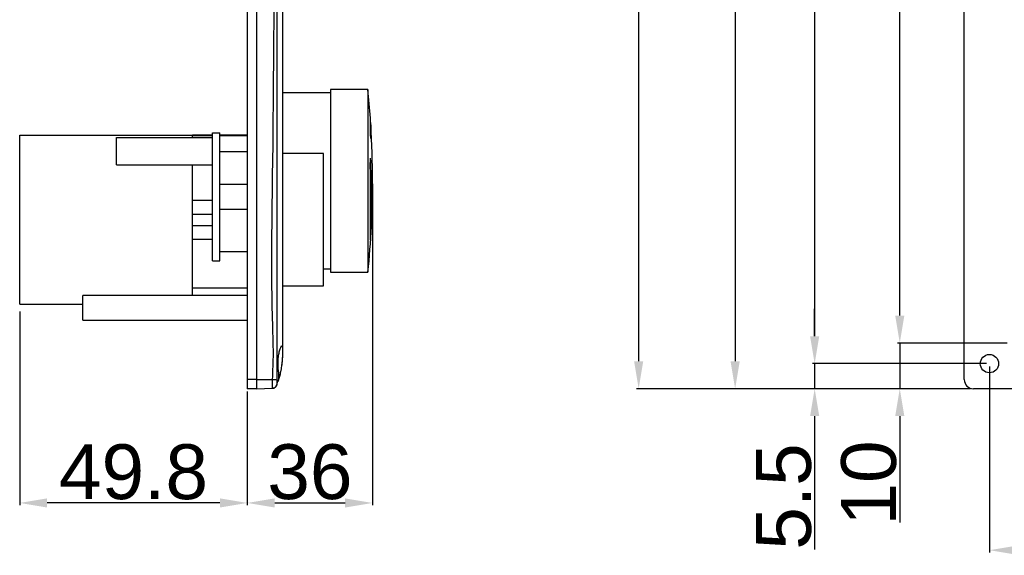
# Model space of a CAD drawing. Header units: millimetres. Extents: x 7146 to 9164, y -1568 to -663.
# Tile 146 of 187: x 7644 to 7859, y -1460 to -1342. Entities that reach past the tile are written whole.
import ezdxf

# ---------------------------------------------------------------- set-up
doc = ezdxf.new("R2010")
doc.units = ezdxf.units.MM
doc.header["$LTSCALE"] = 3
doc.header["$PDSIZE"] = -1
doc.styles.get("Standard").update_dxf_attribs({"font": 'arial.ttf', "height": 12})
doc.dimstyles.new('ISO-25', dxfattribs={"dimtxt": 12, "dimasz": 6, "dimexe": 0.5, "dimexo": 0.625, "dimtad": 1, "dimdec": 1, "dimdsep": 46, "dimtxsty": 'Standard', "dimcen": 0, "dimclrd": 256, "dimclre": 256, "dimadec": 0, "dimazin": 0, "dimtfac": 1, "dimtdec": 1, "dimtmove": 0, "dimatfit": 3, "dimfxl": 1, "dimlwd": 30, "dimlwe": 30, "dimarcsym": 0})

# ---------------------------------------------------------------- blocks, each defined once
blk = doc.blocks.new('*D248')
at = {"lineweight": 30}
for p, q in [((7721.01, -1378.24), (7721.01, -1448.62)), ((7693.61, -1423.74), (7693.61, -1448.62)), ((7699.61, -1448.12), (7715.01, -1448.12))]:
    blk.add_line(p, q, dxfattribs=at)
for points in [[(7699.61, -1447.12), (7699.61, -1449.12), (7693.61, -1448.12)], [(7715.01, -1447.12), (7715.01, -1449.12), (7721.01, -1448.12)]]:
    blk.add_solid(points)
at = {"layer": 'Defpoints', "color": 0}
for p in [(7721.01, -1377.62), (7693.61, -1423.12), (7721.01, -1448.12)]:
    blk.add_point(p, dxfattribs=at)
at = {"color": 0, "insert": (7707.31, -1441.36), "char_height": 12, "attachment_point": 5}
blk.add_mtext('36', dxfattribs=at)
blk = doc.blocks.new('*D249')
at = {"lineweight": 30}
for p, q in [((7643.81, -1406.24), (7643.81, -1448.62)), ((7693.61, -1423.74), (7693.61, -1448.62)), ((7687.61, -1448.12), (7649.81, -1448.12))]:
    blk.add_line(p, q, dxfattribs=at)
for points in [[(7649.81, -1447.12), (7649.81, -1449.12), (7643.81, -1448.12)], [(7687.61, -1447.12), (7687.61, -1449.12), (7693.61, -1448.12)]]:
    blk.add_solid(points)
at = {"layer": 'Defpoints', "color": 0}
for p in [(7643.81, -1405.62), (7693.61, -1423.12), (7643.81, -1448.12)]:
    blk.add_point(p, dxfattribs=at)
at = {"color": 0, "insert": (7668.71, -1441.37), "char_height": 12, "attachment_point": 5}
blk.add_mtext('49.8', dxfattribs=at)
blk = doc.blocks.new('*D272')
at = {"lineweight": 30}
for p, q in [((7817.76, -1411.62), (7817.76, -1405.62)), ((7855.39, -1417.62), (7817.26, -1417.62)), ((7817.76, -1417.62), (7817.76, -1423.12)), ((7851.89, -1423.12), (7817.26, -1423.12)), ((7817.76, -1429.12), (7817.76, -1458.31))]:
    blk.add_line(p, q, dxfattribs=at)
for points in [[(7816.76, -1411.62), (7818.76, -1411.62), (7817.76, -1417.62)], [(7816.76, -1429.12), (7818.76, -1429.12), (7817.76, -1423.12)]]:
    blk.add_solid(points)
at = {"layer": 'Defpoints', "color": 0}
for p in [(7856.01, -1417.62), (7817.76, -1423.12), (7852.51, -1423.12)]:
    blk.add_point(p, dxfattribs=at)
at = {"color": 0, "insert": (7811.03, -1446.71), "char_height": 12, "attachment_point": 5, "rotation": 90}
blk.add_mtext('5.5', dxfattribs=at)
blk = doc.blocks.new('*D273')
at = {"lineweight": 30}
for p, q in [((7836.39, -1407.12), (7836.39, -1401.12)), ((7859.89, -1413.12), (7835.89, -1413.12)), ((7836.39, -1413.12), (7836.39, -1423.12)), ((7851.89, -1423.12), (7835.89, -1423.12)), ((7836.39, -1429.12), (7836.39, -1452.39))]:
    blk.add_line(p, q, dxfattribs=at)
for points in [[(7835.39, -1407.12), (7837.39, -1407.12), (7836.39, -1413.12)], [(7835.39, -1429.12), (7837.39, -1429.12), (7836.39, -1423.12)]]:
    blk.add_solid(points)
at = {"layer": 'Defpoints', "color": 0}
for p in [(7860.51, -1413.12), (7836.39, -1423.12), (7852.51, -1423.12)]:
    blk.add_point(p, dxfattribs=at)
at = {"color": 0, "insert": (7829.64, -1443.75), "char_height": 12, "attachment_point": 5, "rotation": 90}
blk.add_mtext('10', dxfattribs=at)
blk = doc.blocks.new('*D274')
at = {"lineweight": 30}
for p, q in [((7859.89, -1153.12), (7835.89, -1153.12)), ((7836.39, -1407.12), (7836.39, -1159.12)), ((7859.89, -1413.12), (7835.89, -1413.12))]:
    blk.add_line(p, q, dxfattribs=at)
for points in [[(7835.39, -1159.12), (7837.39, -1159.12), (7836.39, -1153.12)], [(7835.39, -1407.12), (7837.39, -1407.12), (7836.39, -1413.12)]]:
    blk.add_solid(points)
at = {"layer": 'Defpoints', "color": 0}
for p in [(7836.39, -1153.12), (7860.51, -1153.12), (7860.51, -1413.12)]:
    blk.add_point(p, dxfattribs=at)
at = {"color": 0, "insert": (7829.64, -1283.12), "char_height": 12, "attachment_point": 5, "rotation": 90}
blk.add_mtext('260', dxfattribs=at)
blk = doc.blocks.new('*D275')
at = {"lineweight": 30}
for p, q in [((7855.39, -1148.62), (7817.26, -1148.62)), ((7817.76, -1154.62), (7817.76, -1411.62)), ((7855.39, -1417.62), (7817.26, -1417.62))]:
    blk.add_line(p, q, dxfattribs=at)
for points in [[(7816.76, -1154.62), (7818.76, -1154.62), (7817.76, -1148.62)], [(7816.76, -1411.62), (7818.76, -1411.62), (7817.76, -1417.62)]]:
    blk.add_solid(points)
at = {"layer": 'Defpoints', "color": 0}
for p in [(7856.01, -1148.62), (7817.76, -1417.62), (7856.01, -1417.62)]:
    blk.add_point(p, dxfattribs=at)
at = {"color": 0, "insert": (7811, -1283.12), "char_height": 12, "attachment_point": 5, "rotation": 90}
blk.add_mtext('269', dxfattribs=at)
blk = doc.blocks.new('*D284')
at = {"lineweight": 30}
for p, q in [((7851.89, -1143.12), (7799.86, -1143.12)), ((7800.36, -1149.12), (7800.36, -1417.12)), ((7851.89, -1423.12), (7799.86, -1423.12))]:
    blk.add_line(p, q, dxfattribs=at)
for points in [[(7799.36, -1149.12), (7801.36, -1149.12), (7800.36, -1143.12)], [(7799.36, -1417.12), (7801.36, -1417.12), (7800.36, -1423.12)]]:
    blk.add_solid(points)
at = {"layer": 'Defpoints', "color": 0}
for p in [(7852.51, -1143.12), (7800.36, -1423.12), (7852.51, -1423.12)]:
    blk.add_point(p, dxfattribs=at)
at = {"color": 0, "insert": (7793.61, -1283.12), "char_height": 12, "attachment_point": 5, "rotation": 90}
blk.add_mtext('280', dxfattribs=at)
blk = doc.blocks.new('*D285')
at = {"lineweight": 30}
for p, q in [((7851.89, -803.12), (7778.75, -803.12)), ((7779.25, -809.12), (7779.25, -1417.12)), ((7851.89, -1423.12), (7778.75, -1423.12))]:
    blk.add_line(p, q, dxfattribs=at)
for points in [[(7778.25, -809.12), (7780.25, -809.12), (7779.25, -803.12)], [(7778.25, -1417.12), (7780.25, -1417.12), (7779.25, -1423.12)]]:
    blk.add_solid(points)
at = {"layer": 'Defpoints', "color": 0}
for p in [(7852.51, -803.12), (7779.25, -1423.12), (7852.51, -1423.12)]:
    blk.add_point(p, dxfattribs=at)
at = {"color": 0, "insert": (7772.5, -1113.12), "char_height": 12, "attachment_point": 5, "rotation": 90}
blk.add_mtext('620', dxfattribs=at)
blk = doc.blocks.new('*D289')
at = {"lineweight": 30}
for p, q in [((7856.01, -1418.24), (7856.01, -1458.96)), ((8135.01, -1418.24), (8135.01, -1458.96)), ((8129.01, -1458.46), (7862.01, -1458.46))]:
    blk.add_line(p, q, dxfattribs=at)
for points in [[(7862.01, -1457.46), (7862.01, -1459.46), (7856.01, -1458.46)], [(8129.01, -1457.46), (8129.01, -1459.46), (8135.01, -1458.46)]]:
    blk.add_solid(points)
at = {"layer": 'Defpoints', "color": 0}
for p in [(7856.01, -1417.62), (8135.01, -1417.62), (7856.01, -1458.46)]:
    blk.add_point(p, dxfattribs=at)
at = {"color": 0, "insert": (7995.51, -1451.71), "char_height": 12, "attachment_point": 5}
blk.add_mtext('279', dxfattribs=at)

msp = doc.modelspace()

# ---------------------------------------------------------------- linework, layer by layer
at = {"linetype": 'Continuous', "lineweight": 30}
for p, q in [((7693.61, -1145.12), (7693.61, -1421.12)), ((7695.61, -1145.12), (7695.61, -1421.12)), ((7850.51, -1421.12), (7850.51, -1145.12)), ((7701.31, -1153.12), (7701.31, -1413.12)), ((7711.81, -1358.37), (7701.31, -1358.37)), ((7720.01, -1357.62), (7711.81, -1357.62)), ((7711.81, -1357.62), (7711.81, -1397.62)), ((7720.01, -1357.62), (7720.01, -1397.62)), ((7720.54, -1367.17), (7720.54, -1363.87)), ((7720.63, -1365.37), (7720.63, -1368.31)), ((7643.81, -1367.62), (7681.61, -1367.62)), ((7643.81, -1404.62), (7643.81, -1367.62)), ((7686.01, -1367.62), (7681.61, -1367.62)), ((7681.61, -1368.12), (7681.61, -1367.62)), ((7681.61, -1367.66), (7686.01, -1367.66)), ((7686.01, -1367.12), (7687.61, -1367.12)), ((7686.01, -1395.12), (7686.01, -1367.12)), ((7687.61, -1395.12), (7687.61, -1367.12)), ((7693.61, -1367.62), (7687.61, -1367.62)), ((7687.61, -1367.66), (7693.61, -1367.66)), ((7665.01, -1374.12), (7665.01, -1368.12)), ((7665.01, -1368.12), (7686.01, -1368.12)), ((7687.61, -1371.21), (7693.61, -1371.21)), ((7710.31, -1371.62), (7701.31, -1371.62)), ((7710.31, -1400.62), (7710.31, -1371.62)), ((7665.01, -1374.12), (7686.01, -1374.12)), ((7681.61, -1380.64), (7681.61, -1374.12)), ((7720.54, -1390.58), (7720.54, -1375.11)), ((7720.63, -1375.38), (7720.63, -1389.17)), ((7693.61, -1378.42), (7687.61, -1378.42)), ((7681.61, -1381.87), (7681.61, -1380.64)), ((7681.61, -1381.87), (7686.01, -1381.87)), ((7681.61, -1384.87), (7681.61, -1381.87)), ((7681.61, -1387.37), (7681.61, -1384.87)), ((7681.61, -1384.87), (7686.01, -1384.87)), ((7687.61, -1383.82), (7693.61, -1383.82)), ((7681.61, -1387.37), (7686.01, -1387.37)), ((7681.61, -1390.37), (7681.61, -1387.37)), ((7681.61, -1390.37), (7686.01, -1390.37)), ((7681.61, -1391.6), (7681.61, -1390.37)), ((7681.61, -1402.72), (7681.61, -1391.6)), ((7693.61, -1393.12), (7687.61, -1393.12)), ((7686.01, -1395.12), (7687.61, -1395.12)), ((7710.31, -1396.87), (7711.81, -1396.87)), ((7711.81, -1397.62), (7720.01, -1397.62)), ((7681.61, -1401.03), (7693.61, -1401.03)), ((7701.31, -1400.62), (7710.31, -1400.62)), ((7643.81, -1404.62), (7657.61, -1404.62)), ((7693.61, -1402.72), (7657.61, -1402.72)), ((7657.61, -1408.12), (7657.61, -1402.72)), ((7657.61, -1408.12), (7693.61, -1408.12)), ((7701.31, -1413.12), (7701.31, -1415.12)), ((7695.61, -1421.12), (7693.61, -1421.12)), ((7693.61, -1421.12), (7693.61, -1423.12)), ((7695.61, -1421.12), (7695.61, -1423.12)), ((7695.61, -1421.12), (7699.14, -1421.12)), ((7700.08, -1422.32), (7700.31, -1421.46)), ((7695.61, -1423.12), (7693.61, -1423.12)), ((7695.61, -1423.12), (7699.14, -1423)), ((8138.51, -1423.12), (7852.51, -1423.12))]:
    msp.add_line(p, q, dxfattribs=at)
at = {"linetype": 'Continuous', "lineweight": 30, "flags": 128}
for points in [[(7700.1, -1145.92), (7700.1, -1145.92), (7700.1, -1147.92), (7700.1, -1155.92), (7700.1, -1187.92), (7700.1, -1315.92), (7700.1, -1363.12), (7700.1, -1409.47), (7700.1, -1420.32), (7700.1, -1420.32)], [(7700.1, -1422.32), (7700.1, -1422.32), (7700.1, -1422.32), (7700.1, -1422.32), (7700.1, -1422.32), (7700.1, -1422.32)]]:
    msp.add_lwpolyline(points, dxfattribs=at)
at = {"color": 3, "linetype": 'Continuous', "lineweight": 30}
msp.add_circle((7856.01, -1417.62), 2, dxfattribs=at)
at = {"linetype": 'Continuous', "lineweight": 30}
for centre, radius, start, end in [((7520.51, -1377.62), 200.5, 3.9323, 5.7248), ((7520.51, -1377.62), 200.5, 3.5028, 3.9323), ((7520.51, -1377.62), 200.5, 0, 3.5028), ((7604.71, -1377.64), 116.3, 4.6024, 5.1663), ((7627.15, -1368.97), 93.51, 356.3407, 357.7267), ((7538.89, -1380.65), 181.88, 1.6039, 2.5113), ((7712.9, -1377.99), 8.16, 20.6453, 21.9387), ((7713.48, -1377.79), 7.55, 17.1802, 18.5674), ((7520.51, -1377.62), 200.5, 354.2752, 0), ((7542.92, -1377.63), 178.09, 355.8295, 356.2856), ((7688.44, -1521.8), 101.24, 83.4049, 83.936), ((7852.51, -1421.12), 2, 180, 270), ((7699.1, -1422), 0.995, 272.1098, 346.9348), ((7699.16, -1422), 1, 272, 340.9699)]:
    msp.add_arc(centre, radius, start, end, dxfattribs=at)
for points, knots in [([(7699.14, -1421.12), (7699.22, -1419.18), (7699.4, -1415.3), (7698.78, -1399.49), (7699.89, -1337.92), (7699.39, -1260.67), (7698.94, -1192.63), (7699.31, -1169.56), (7699.63, -1161.41), (7699.76, -1153.25), (7699.34, -1147.83), (7699.14, -1145.12)], [0, 0, 0, 0, 0.021081, 0.042218, 0.171826, 0.690257, 0.881793, 0.911363, 0.940964, 0.970507, 1, 1, 1, 1]), ([(7701.16, -1417.62), (7701.21, -1417.19), (7701.29, -1416.33), (7701.31, -1415.17), (7701.31, -1414.28), (7701.27, -1413.76), (7701.13, -1413.67), (7700.92, -1414.01), (7700.67, -1414.75), (7700.46, -1415.84), (7700.34, -1417.12), (7700.35, -1418.43), (7700.51, -1419.64), (7700.53, -1420.64), (7700.44, -1421.31), (7700.33, -1421.58), (7700.38, -1421.44), (7700.54, -1420.89), (7700.76, -1420), (7701, -1418.86), (7701.11, -1418.02), (7701.16, -1417.62)], [0, 0, 0, 0, 0.052725, 0.10546, 0.158266, 0.211605, 0.264233, 0.317274, 0.371496, 0.426567, 0.480707, 0.532782, 0.583958, 0.636967, 0.689164, 0.740842, 0.79253, 0.843831, 0.896651, 0.951301, 1, 1, 1, 1]), ([(7701.31, -1415.12), (7701.3, -1415.48), (7701.3, -1416.2), (7701.19, -1417.51), (7701.01, -1418.81), (7700.77, -1419.99), (7700.54, -1420.91), (7700.38, -1421.45), (7700.38, -1421.47), (7700.37, -1421.48)], [0, 0, 0, 0, 0.146307, 0.29263, 0.43887, 0.587542, 0.739458, 0.890997, 1, 1, 1, 1]), ([(7699.14, -1423), (7699.13, -1422.98), (7699.11, -1422.94), (7699.1, -1422.62), (7699.1, -1422.15), (7699.11, -1421.62), (7699.13, -1421.27), (7699.14, -1421.12)], [0, 0, 0, 0, 0.212004, 0.424405, 0.636565, 0.848511, 1, 1, 1, 1]), ([(7700.07, -1421.22), (7700.06, -1421.3), (7700.05, -1421.48), (7700.04, -1421.76), (7700.04, -1422), (7700.04, -1422.18), (7700.06, -1422.21), (7700.07, -1422.23)], [0, 0, 0, 0, 0.149117, 0.361709, 0.576571, 0.790488, 1, 1, 1, 1]), ([(7700.1, -1420.32), (7700.1, -1420.32), (7700.1, -1420.61), (7700.08, -1420.92), (7700.07, -1421.22)], [0, 0, 0, 0, 0.000066, 1, 1, 1, 1]), ([(7699.19, -1422.99), (7699.18, -1422.99), (7699.16, -1423), (7699.3, -1422.99), (7699.07, -1423), (7699.32, -1422.99), (7699.62, -1422.98), (7699.3, -1422.99), (7699.14, -1423)], [0, 0, 0, 0, 0.325462, 0.698394, 0.849155, 0.899485, 0.949813, 1, 1, 1, 1]), ([(7700.07, -1422.23), (7700.08, -1422.27), (7700.1, -1422.32), (7700.1, -1422.32), (7700.1, -1422.32)], [0, 0, 0, 0, 0.999935, 1, 1, 1, 1])]:
    msp.add_open_spline(points, degree=3, knots=knots, dxfattribs=at)

# ---------------------------------------------------------------- dimensions: what is measured, and where the dimension line sits
for base, p1, p2, picture, middle in [((7779.25, -1423.12), (7852.51, -803.12), (7852.51, -1423.12), '*D285', (7772.5, -1113.12)), ((7800.36, -1423.12), (7852.51, -1143.12), (7852.51, -1423.12), '*D284', (7793.61, -1283.12)), ((7817.76, -1417.62), (7856.01, -1148.62), (7856.01, -1417.62), '*D275', (7811, -1283.12)), ((7836.39, -1153.12), (7860.51, -1413.12), (7860.51, -1153.12), '*D274', (7829.64, -1283.12)), ((7836.39, -1423.12), (7860.51, -1413.12), (7852.51, -1423.12), '*D273', (7829.64, -1443.75)), ((7817.76, -1423.12), (7856.01, -1417.62), (7852.51, -1423.12), '*D272', (7811.03, -1446.71))]:
    dim = msp.add_linear_dim(base=base, p1=p1, p2=p2, angle=90, dimstyle='ISO-25')
    dim.commit()
    dim.dimension.update_dxf_attribs({"geometry": picture, "text_midpoint": middle})
dim = msp.add_linear_dim(base=(7721.01, -1448.12), p1=(7693.61, -1423.12), p2=(7721.01, -1377.62), text='36', dimstyle='ISO-25')
dim.commit()
dim.dimension.update_dxf_attribs({"geometry": '*D248', "text_midpoint": (7707.31, -1441.36)})
for base, p1, p2, picture, middle in [((7643.81, -1448.12), (7693.61, -1423.12), (7643.81, -1405.62), '*D249', (7668.71, -1441.37)), ((7856.01, -1458.46), (8135.01, -1417.62), (7856.01, -1417.62), '*D289', (7995.51, -1451.71))]:
    dim = msp.add_linear_dim(base=base, p1=p1, p2=p2, dimstyle='ISO-25')
    dim.commit()
    dim.dimension.update_dxf_attribs({"geometry": picture, "text_midpoint": middle})

doc.saveas('drawing.dxf')
